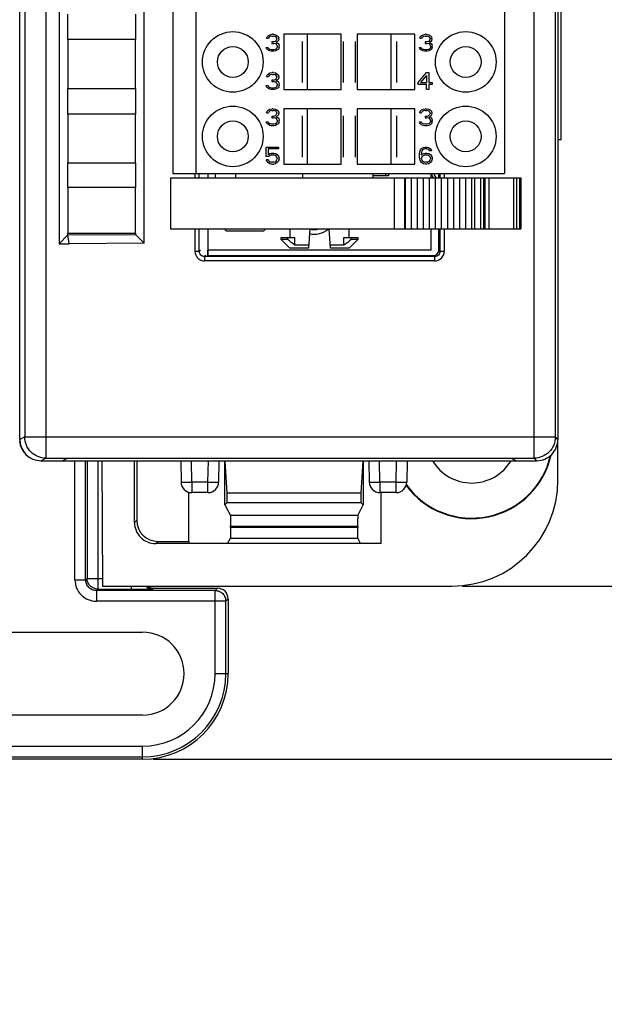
# Model space of a CAD drawing. Header units: millimetres. Extents: x 0 to 420, y 0 to 297.
# Tile 63 of 76: x 311 to 339, y 119 to 165. Entities that reach past the tile are written whole.
import ezdxf

# ---------------------------------------------------------------- set-up
doc = ezdxf.new("R2010")
doc.units = ezdxf.units.MM
doc.header["$LTSCALE"] = 23.1
doc.layers.get('0').update_dxf_attribs({"linetype": 'CONTINUOUS'})
for name, color, linetype in [('02___PRT_ALL_AXES', 7, 'CONTINUOUS'), ('1', 7, 'CONTINUOUS'), ('INTFCLR_139', 7, 'CONTINUOUS')]:
    doc.layers.add(name, color=color, linetype=linetype)
doc.styles.get("Standard").update_dxf_attribs({"font": 'txt', "width": 0.85})
doc.dimstyles.new('DIMSTYLE_1', dxfattribs={"dimtxt": 3.5, "dimasz": 3.5, "dimexe": 1, "dimexo": 0.5, "dimgap": 0.875, "dimtad": 1, "dimdec": 4, "dimdsep": 46, "dimtxsty": 'STANDARD', "dimblk": '_FILLED', "dimblk1": '_FILLED', "dimblk2": '_FILLED', "dimcen": 0.09, "dimadec": 4, "dimazin": 2, "dimtp": 0.15, "dimtm": 0.15, "dimtfac": 1, "dimtdec": 4, "dimtofl": 0, "dimtmove": 0, "dimatfit": 3, "dimldrblk": '_FILLED', "dimfxl": 1, "dimtolj": 1, "dimarcsym": 0})
doc.dimstyles.new('DIMSTYLE_3', dxfattribs={"dimtxt": 3.5, "dimasz": 3.5, "dimexe": 1, "dimexo": 0.5, "dimgap": 0.875, "dimtad": 1, "dimdec": 0, "dimdsep": 46, "dimtxsty": 'STANDARD', "dimblk": '_FILLED', "dimblk1": '_FILLED', "dimblk2": '_FILLED', "dimcen": 0.09, "dimadec": 4, "dimazin": 2, "dimtp": 0.1, "dimtm": 0.1, "dimtfac": 1, "dimtdec": 0, "dimtofl": 0, "dimtmove": 0, "dimatfit": 3, "dimldrblk": '_FILLED', "dimfxl": 1, "dimtolj": 1, "dimarcsym": 0})

# ---------------------------------------------------------------- blocks, each defined once
blk = doc.blocks.new('_FILLED')
at = {"color": 0, "linetype": 'BYBLOCK'}
blk.add_solid([(0, 0), (-1, 0.143), (-1, -0.143)], dxfattribs=at)
blk = doc.blocks.new('*D2')
at = {"color": 2, "linetype": 'CONTINUOUS'}
for p, q in [((334.411, 238.115), (365.729, 238.115)), ((364.729, 238.115), (364.729, 188.365)), ((364.729, 138.615), (364.729, 188.365)), ((332.222, 138.615), (365.729, 138.615))]:
    blk.add_line(p, q, dxfattribs=at)
at = {"color": 2, "linetype": 'CONTINUOUS', "xscale": 3.5, "yscale": 3.5, "zscale": 3.5}
for p, rotation in [((364.729, 238.115), 90), ((364.729, 138.615), 270)]:
    blk.add_blockref('_FILLED', p, dxfattribs=dict(at, rotation=rotation))
at = {"color": 2, "linetype": 'CONTINUOUS', "insert": (360.354, 188.365), "char_height": 3.5, "width": 15, "attachment_point": 2, "rotation": 90, "line_spacing_factor": 0.9}
blk.add_mtext('99.5', dxfattribs=at)
blk = doc.blocks.new('*D3')
at = {"color": 2, "linetype": 'CONTINUOUS'}
for p, q in [((332.222, 138.615), (365.729, 138.615)), ((364.729, 138.615), (364.729, 134.548)), ((364.729, 130.48), (364.729, 134.548)), ((364.729, 134.548), (364.729, 120.326)), ((317.691, 130.48), (365.729, 130.48))]:
    blk.add_line(p, q, dxfattribs=at)
at = {"color": 2, "linetype": 'CONTINUOUS', "xscale": 3.5, "yscale": 3.5, "zscale": 3.5}
for p, rotation in [((364.729, 138.615), 90), ((364.729, 130.48), 270)]:
    blk.add_blockref('_FILLED', p, dxfattribs=dict(at, rotation=rotation))
at = {"color": 2, "linetype": 'CONTINUOUS', "insert": (360.354, 123.076), "char_height": 3.5, "width": 4.125, "attachment_point": 3, "rotation": 90, "line_spacing_factor": 0.9}
blk.add_mtext('8', dxfattribs=at)

msp = doc.modelspace()

# ---------------------------------------------------------------- linework, layer by layer
at = {"color": 9, "linetype": 'CONTINUOUS'}
for p, q in [((312.64738, 234.39753), (312.64738, 144.63331)), ((335.59374, 144.63331), (335.59374, 234.39753)), ((311.64754, 233.39757), (311.64754, 145.63327)), ((319.65514, 157.81542), (319.65514, 158.01542)), ((319.85502, 157.81542), (319.85502, 158.01542)), ((321.56394, 157.81542), (321.56394, 158.01542)), ((324.71822, 157.81542), (324.71822, 158.01542)), ((331.16725, 158.01542), (331.16725, 157.81542)), ((331.36713, 158.01542), (331.36713, 157.81542)), ((329.01687, 157.81542), (329.01687, 155.41542)), ((329.50045, 157.81542), (329.50045, 155.41542)), ((332.78714, 157.81542), (332.78714, 155.41542)), ((333.06998, 157.81542), (333.06998, 155.41542)), ((333.21136, 157.81542), (333.21136, 155.41542)), ((333.46994, 157.81542), (333.46994, 155.41542)), ((334.62566, 157.81542), (334.62566, 155.41542)), ((334.76708, 157.81542), (334.76708, 155.41542)), ((334.90846, 157.81542), (334.90846, 155.41542)), ((319.65514, 154.35915), (319.65514, 155.41542)), ((319.85502, 154.35915), (319.85502, 155.41542)), ((331.16725, 155.41542), (331.16725, 154.35915)), ((331.36713, 155.41542), (331.36713, 154.35915)), ((319.85502, 154.35915), (319.65514, 154.35915)), ((319.85502, 154.35915), (319.91114, 154.41527)), ((331.16725, 154.35915), (331.11114, 154.41527)), ((331.36713, 154.35915), (331.16725, 154.35915)), ((320.16098, 154.16542), (320.10487, 154.10931)), ((330.91741, 154.10931), (320.10487, 154.10931)), ((320.10487, 154.10931), (320.10487, 153.90943)), ((330.91741, 153.90943), (320.10487, 153.90943)), ((330.86129, 154.16542), (330.91741, 154.10931)), ((330.91741, 154.10931), (330.91741, 153.90943)), ((311.64754, 145.63327), (311.41159, 145.51531)), ((311.64754, 145.63327), (336.5937, 145.63327)), ((336.71159, 145.51538), (336.5937, 145.63333)), ((312.41159, 144.51542), (312.64738, 144.63331)), ((314.00941, 138.91218), (314.00941, 144.51542)), ((314.51183, 138.91218), (314.51183, 144.51542)), ((314.5788, 144.51542), (314.5788, 138.97914)), ((315.08122, 144.51542), (315.08122, 138.47672)), ((319.4976, 143.50707), (319.47994, 144.51542)), ((320.26238, 143.50707), (320.27998, 144.51542)), ((328.34553, 143.50707), (328.32786, 144.51542)), ((329.1103, 143.50707), (329.1279, 144.51542)), ((335.59374, 144.63331), (335.71163, 144.51542)), ((319.49754, 143.50707), (319.49754, 143.01542)), ((320.26238, 143.50707), (319.4976, 143.50707)), ((320.2624, 143.01542), (320.2624, 143.50707)), ((328.34547, 143.50707), (328.34547, 143.01542)), ((329.1103, 143.50707), (328.34553, 143.50707)), ((329.11033, 143.01542), (329.11033, 143.50707)), ((316.91114, 141.71958), (316.80637, 141.61481)), ((327.30773, 141.93227), (321.31454, 141.93227)), ((321.32296, 141.43149), (327.29931, 141.43401)), ((327.29931, 141.37838), (321.32296, 141.37673)), ((321.31454, 140.87794), (327.30773, 140.87794)), ((317.80576, 140.61542), (317.91053, 140.72018)), ((314.00941, 138.91218), (314.51183, 138.91218)), ((314.51183, 138.91218), (314.5788, 138.97914)), ((314.5788, 138.97914), (315.29935, 138.97914)), ((315.08122, 138.47672), (315.01425, 138.40975)), ((315.08122, 138.47672), (316.66225, 138.47672)), ((316.66225, 138.47672), (316.66225, 138.61542)), ((317.69356, 138.52042), (317.66709, 138.49396)), ((320.59804, 138.40975), (320.70871, 138.52042)), ((320.59804, 138.40975), (315.01425, 138.40975)), ((315.01425, 138.40975), (315.01425, 137.90733)), ((320.59804, 134.50042), (320.59804, 138.40975)), ((321.21114, 138.018), (321.10047, 137.90733)), ((321.10047, 137.90733), (315.01425, 137.90733)), ((321.10047, 134.50042), (321.10047, 137.90733)), ((320.59804, 134.50042), (321.21114, 134.50042)), ((305.13114, 131.09352), (317.19114, 131.09352)), ((317.19114, 130.48042), (317.19114, 131.09352)), ((305.13114, 130.59109), (317.19114, 130.59109))]:
    msp.add_line(p, q, dxfattribs=at)
at = {"color": 7, "linetype": 'CONTINUOUS'}
for p, q in [((311.41159, 145.51531), (311.41159, 233.51554)), ((336.5937, 145.63333), (336.5937, 233.39755)), ((336.71159, 233.51543), (336.71159, 145.51538)), ((313.26114, 224.113), (313.26114, 154.72027)), ((317.26114, 154.74905), (317.26114, 224.08006)), ((318.60394, 221.01542), (318.60394, 158.01542)), ((319.70394, 158.01542), (319.70394, 221.01542)), ((334.20394, 221.01542), (334.20394, 158.01542)), ((336.86033, 159.61551), (336.86033, 209.61541)), ((313.68126, 164.31542), (313.68126, 165.51542)), ((316.85701, 165.51542), (316.85701, 164.31542)), ((323.0206, 164.37819), (323.03727, 164.44627)), ((323.0206, 164.37819), (323.10394, 164.37819)), ((323.03727, 164.44627), (323.10394, 164.51436)), ((323.10394, 164.51436), (323.1706, 164.5484)), ((323.13727, 164.42925), (323.10394, 164.37819)), ((323.18727, 164.46329), (323.13727, 164.42925)), ((323.1706, 164.5484), (323.28727, 164.56542)), ((323.2706, 164.48032), (323.18727, 164.46329)), ((323.2706, 164.48032), (323.33727, 164.48032)), ((323.3206, 164.56542), (323.28727, 164.56542)), ((323.3206, 164.56542), (323.43727, 164.5484)), ((323.4206, 164.46329), (323.33727, 164.48032)), ((323.4706, 164.42925), (323.4206, 164.46329)), ((323.43727, 164.5484), (323.50394, 164.51436)), ((323.50394, 164.37819), (323.4706, 164.42925)), ((323.50394, 164.51436), (323.5706, 164.44627)), ((323.50394, 164.37819), (323.50394, 164.34415)), ((323.5706, 164.44627), (323.58727, 164.37819)), ((323.58727, 164.34415), (323.58727, 164.37819)), ((326.52894, 164.56542), (323.82895, 164.56542)), ((323.82895, 164.56542), (323.82895, 161.96542)), ((324.92894, 164.56542), (324.92894, 161.96542)), ((326.52894, 161.96542), (326.52894, 164.56542)), ((329.97892, 164.56542), (327.27894, 164.56542)), ((327.27894, 164.56542), (327.27894, 161.96542)), ((328.87894, 161.96542), (328.87894, 164.56542)), ((329.97892, 161.96542), (329.97892, 164.56542)), ((330.2206, 164.37819), (330.23727, 164.44627)), ((330.2206, 164.37819), (330.30394, 164.37819)), ((330.23727, 164.44627), (330.30394, 164.51436)), ((330.30394, 164.51436), (330.3706, 164.5484)), ((330.33727, 164.42925), (330.30394, 164.37819)), ((330.38727, 164.46329), (330.33727, 164.42925)), ((330.3706, 164.5484), (330.48727, 164.56542)), ((330.4706, 164.48032), (330.38727, 164.46329)), ((330.4706, 164.48032), (330.53727, 164.48032)), ((330.5206, 164.56542), (330.48727, 164.56542)), ((330.5206, 164.56542), (330.63727, 164.5484)), ((330.6206, 164.46329), (330.53727, 164.48032)), ((330.6706, 164.42925), (330.6206, 164.46329)), ((330.63727, 164.5484), (330.70394, 164.51436)), ((330.70394, 164.37819), (330.6706, 164.42925)), ((330.70394, 164.51436), (330.7706, 164.44627)), ((330.70394, 164.37819), (330.70394, 164.34415)), ((330.7706, 164.44627), (330.78727, 164.37819)), ((330.78727, 164.34415), (330.78727, 164.37819)), ((316.85714, 164.31542), (313.68114, 164.31542)), ((313.68114, 164.31542), (313.68114, 162.01542)), ((316.85714, 162.01542), (316.85714, 164.31542)), ((323.00394, 163.95266), (323.08727, 163.95266)), ((323.0206, 163.90159), (323.00394, 163.95266)), ((323.08727, 163.95266), (323.10394, 163.91861)), ((323.10394, 163.91861), (323.13727, 163.88457)), ((323.33727, 164.20798), (323.2706, 164.20798)), ((323.2706, 164.20798), (323.2706, 164.13989)), ((323.2706, 164.13989), (323.33727, 164.13989)), ((323.33727, 164.20798), (323.43727, 164.24202)), ((323.43727, 164.12287), (323.33727, 164.13989)), ((323.43727, 164.24202), (323.4706, 164.27606)), ((323.48727, 164.08883), (323.43727, 164.12287)), ((323.4706, 164.27606), (323.50394, 164.34415)), ((323.53727, 164.225), (323.4706, 164.17393)), ((323.4706, 164.17393), (323.55394, 164.13989)), ((323.4706, 163.88457), (323.50394, 163.91861)), ((323.5206, 164.02074), (323.48727, 164.08883)), ((323.50394, 163.91861), (323.5206, 163.95266)), ((323.5206, 164.02074), (323.5206, 163.95266)), ((323.5706, 164.27606), (323.53727, 164.225)), ((323.55394, 164.13989), (323.58727, 164.08883)), ((323.58727, 164.34415), (323.5706, 164.27606)), ((323.58727, 164.08883), (323.60394, 164.02074)), ((323.60394, 163.95266), (323.58727, 163.90159)), ((323.60394, 163.95266), (323.60394, 164.02074)), ((330.20394, 163.95266), (330.28727, 163.95266)), ((330.2206, 163.90159), (330.20394, 163.95266)), ((330.28727, 163.95266), (330.30394, 163.91861)), ((330.30394, 163.91861), (330.33727, 163.88457)), ((330.53727, 164.20798), (330.4706, 164.20798)), ((330.4706, 164.20798), (330.4706, 164.13989)), ((330.4706, 164.13989), (330.53727, 164.13989)), ((330.53727, 164.20798), (330.63727, 164.24202)), ((330.63727, 164.12287), (330.53727, 164.13989)), ((330.63727, 164.24202), (330.6706, 164.27606)), ((330.68727, 164.08883), (330.63727, 164.12287)), ((330.6706, 164.27606), (330.70394, 164.34415)), ((330.73727, 164.225), (330.6706, 164.17393)), ((330.6706, 164.17393), (330.75394, 164.13989)), ((330.6706, 163.88457), (330.70394, 163.91861)), ((330.7206, 164.02074), (330.68727, 164.08883)), ((330.70394, 163.91861), (330.7206, 163.95266)), ((330.7206, 164.02074), (330.7206, 163.95266)), ((330.7706, 164.27606), (330.73727, 164.225)), ((330.75394, 164.13989), (330.78727, 164.08883)), ((330.78727, 164.34415), (330.7706, 164.27606)), ((330.78727, 164.08883), (330.80394, 164.02074)), ((330.80394, 163.95266), (330.78727, 163.90159)), ((330.80394, 163.95266), (330.80394, 164.02074)), ((323.05394, 163.85053), (323.0206, 163.90159)), ((323.10394, 163.81649), (323.05394, 163.85053)), ((323.1706, 163.78244), (323.10394, 163.81649)), ((323.13727, 163.88457), (323.1706, 163.86755)), ((323.1706, 163.86755), (323.25394, 163.85053)), ((323.23727, 163.76542), (323.1706, 163.78244)), ((323.3706, 163.76542), (323.23727, 163.76542)), ((323.25394, 163.85053), (323.35394, 163.85053)), ((323.35394, 163.85053), (323.43727, 163.86755)), ((323.43727, 163.78244), (323.3706, 163.76542)), ((323.43727, 163.86755), (323.4706, 163.88457)), ((323.50394, 163.81649), (323.43727, 163.78244)), ((323.55394, 163.85053), (323.50394, 163.81649)), ((323.58727, 163.90159), (323.55394, 163.85053)), ((330.25394, 163.85053), (330.2206, 163.90159)), ((330.30394, 163.81649), (330.25394, 163.85053)), ((330.3706, 163.78244), (330.30394, 163.81649)), ((330.33727, 163.88457), (330.3706, 163.86755)), ((330.3706, 163.86755), (330.45394, 163.85053)), ((330.43727, 163.76542), (330.3706, 163.78244)), ((330.5706, 163.76542), (330.43727, 163.76542)), ((330.45394, 163.85053), (330.55394, 163.85053)), ((330.55394, 163.85053), (330.63727, 163.86755)), ((330.63727, 163.78244), (330.5706, 163.76542)), ((330.63727, 163.86755), (330.6706, 163.88457)), ((330.70394, 163.81649), (330.63727, 163.78244)), ((330.75394, 163.85053), (330.70394, 163.81649)), ((330.78727, 163.90159), (330.75394, 163.85053)), ((323.0206, 162.57819), (323.03727, 162.64627)), ((323.0206, 162.57819), (323.10394, 162.57819)), ((323.03727, 162.64627), (323.10394, 162.71436)), ((323.10394, 162.71436), (323.1706, 162.7484)), ((323.13727, 162.62925), (323.10394, 162.57819)), ((323.18727, 162.66329), (323.13727, 162.62925)), ((323.1706, 162.7484), (323.28727, 162.76542)), ((323.2706, 162.68032), (323.18727, 162.66329)), ((323.2706, 162.68032), (323.33727, 162.68032)), ((323.3206, 162.76542), (323.28727, 162.76542)), ((323.3206, 162.76542), (323.43727, 162.7484)), ((323.4206, 162.66329), (323.33727, 162.68032)), ((323.4706, 162.62925), (323.4206, 162.66329)), ((323.43727, 162.7484), (323.50394, 162.71436)), ((323.50394, 162.57819), (323.4706, 162.62925)), ((323.4706, 162.47606), (323.50394, 162.54415)), ((323.50394, 162.71436), (323.5706, 162.64627)), ((323.50394, 162.57819), (323.50394, 162.54415)), ((323.5706, 162.64627), (323.58727, 162.57819)), ((323.58727, 162.54415), (323.5706, 162.47606)), ((323.58727, 162.54415), (323.58727, 162.57819)), ((330.13727, 162.30585), (330.53727, 162.76542)), ((330.53727, 162.62925), (330.25394, 162.30585)), ((330.53727, 162.76542), (330.63727, 162.76542)), ((330.53727, 162.62925), (330.53727, 162.30585)), ((330.63727, 162.76542), (330.63727, 162.30585)), ((323.00394, 162.15266), (323.08727, 162.15266)), ((323.0206, 162.10159), (323.00394, 162.15266)), ((323.05394, 162.05053), (323.0206, 162.10159)), ((323.08727, 162.15266), (323.10394, 162.11861)), ((323.10394, 162.11861), (323.13727, 162.08457)), ((323.13727, 162.08457), (323.1706, 162.06755)), ((323.1706, 162.06755), (323.25394, 162.05053)), ((323.33727, 162.40798), (323.2706, 162.40798)), ((323.2706, 162.40798), (323.2706, 162.33989)), ((323.2706, 162.33989), (323.33727, 162.33989)), ((323.33727, 162.40798), (323.43727, 162.44202)), ((323.43727, 162.32287), (323.33727, 162.33989)), ((323.35394, 162.05053), (323.43727, 162.06755)), ((323.43727, 162.44202), (323.4706, 162.47606)), ((323.48727, 162.28883), (323.43727, 162.32287)), ((323.43727, 162.06755), (323.4706, 162.08457)), ((323.53727, 162.425), (323.4706, 162.37393)), ((323.4706, 162.37393), (323.55394, 162.33989)), ((323.4706, 162.08457), (323.50394, 162.11861)), ((323.5206, 162.22074), (323.48727, 162.28883)), ((323.50394, 162.11861), (323.5206, 162.15266)), ((323.5206, 162.22074), (323.5206, 162.15266)), ((323.5706, 162.47606), (323.53727, 162.425)), ((323.55394, 162.33989), (323.58727, 162.28883)), ((323.58727, 162.10159), (323.55394, 162.05053)), ((323.58727, 162.28883), (323.60394, 162.22074)), ((323.60394, 162.15266), (323.58727, 162.10159)), ((323.60394, 162.15266), (323.60394, 162.22074)), ((330.13727, 162.20372), (330.13727, 162.30585)), ((330.53727, 162.20372), (330.13727, 162.20372)), ((330.25394, 162.30585), (330.53727, 162.30585)), ((330.53727, 161.96542), (330.53727, 162.20372)), ((330.63727, 162.30585), (330.80394, 162.30585)), ((330.80394, 162.20372), (330.63727, 162.20372)), ((330.63727, 162.20372), (330.63727, 161.96542)), ((330.80394, 162.30585), (330.80394, 162.20372)), ((313.68114, 162.01542), (316.85714, 162.01542)), ((313.68126, 160.81542), (313.68126, 162.01542)), ((316.85701, 162.01542), (316.85701, 160.81542)), ((323.10394, 162.01649), (323.05394, 162.05053)), ((323.1706, 161.98244), (323.10394, 162.01649)), ((323.23727, 161.96542), (323.1706, 161.98244)), ((323.3706, 161.96542), (323.23727, 161.96542)), ((323.25394, 162.05053), (323.35394, 162.05053)), ((323.43727, 161.98244), (323.3706, 161.96542)), ((323.50394, 162.01649), (323.43727, 161.98244)), ((323.55394, 162.05053), (323.50394, 162.01649)), ((323.82895, 161.96542), (326.52894, 161.96542)), ((327.27894, 161.96542), (329.97892, 161.96542)), ((330.63727, 161.96542), (330.53727, 161.96542)), ((316.85714, 160.81542), (313.68114, 160.81542)), ((313.68114, 160.81542), (313.68114, 158.51542)), ((316.85714, 158.51542), (316.85714, 160.81542)), ((323.0206, 160.87819), (323.03727, 160.94627)), ((323.0206, 160.87819), (323.10394, 160.87819)), ((323.03727, 160.94627), (323.10394, 161.01436)), ((323.10394, 161.01436), (323.1706, 161.0484)), ((323.13727, 160.92925), (323.10394, 160.87819)), ((323.18727, 160.96329), (323.13727, 160.92925)), ((323.1706, 161.0484), (323.28727, 161.06542)), ((323.2706, 160.98032), (323.18727, 160.96329)), ((323.2706, 160.98032), (323.33727, 160.98032)), ((323.33727, 160.70798), (323.2706, 160.70798)), ((323.2706, 160.70798), (323.2706, 160.63989)), ((323.3206, 161.06542), (323.28727, 161.06542)), ((323.3206, 161.06542), (323.43727, 161.0484)), ((323.4206, 160.96329), (323.33727, 160.98032)), ((323.33727, 160.70798), (323.43727, 160.74202)), ((323.4706, 160.92925), (323.4206, 160.96329)), ((323.43727, 161.0484), (323.50394, 161.01436)), ((323.43727, 160.74202), (323.4706, 160.77606)), ((323.50394, 160.87819), (323.4706, 160.92925)), ((323.4706, 160.77606), (323.50394, 160.84415)), ((323.53727, 160.725), (323.4706, 160.67393)), ((323.4706, 160.67393), (323.55394, 160.63989)), ((323.50394, 161.01436), (323.5706, 160.94627)), ((323.50394, 160.87819), (323.50394, 160.84415)), ((323.5706, 160.77606), (323.53727, 160.725)), ((323.5706, 160.94627), (323.58727, 160.87819)), ((323.58727, 160.84415), (323.5706, 160.77606)), ((323.58727, 160.84415), (323.58727, 160.87819)), ((326.52894, 161.06542), (323.82895, 161.06542)), ((323.82895, 161.06542), (323.82895, 158.46542)), ((324.92894, 161.06542), (324.92894, 158.46542)), ((326.52894, 158.46542), (326.52894, 161.06542)), ((329.97892, 161.06542), (327.27894, 161.06542)), ((327.27894, 161.06542), (327.27894, 158.46542)), ((328.87894, 158.46542), (328.87894, 161.06542)), ((329.97892, 158.46542), (329.97892, 161.06542)), ((330.2206, 160.8771), (330.23727, 160.94518)), ((330.2206, 160.8771), (330.30394, 160.8771)), ((330.23727, 160.94518), (330.30394, 161.01327)), ((330.30394, 161.01327), (330.3706, 161.04731)), ((330.33727, 160.92816), (330.30394, 160.8771)), ((330.38727, 160.9622), (330.33727, 160.92816)), ((330.3706, 161.04731), (330.48727, 161.06433)), ((330.4706, 160.97922), (330.38727, 160.9622)), ((330.4706, 160.97922), (330.53727, 160.97922)), ((330.53727, 160.70688), (330.4706, 160.70688)), ((330.4706, 160.70688), (330.4706, 160.6388)), ((330.5206, 161.06433), (330.48727, 161.06433)), ((330.5206, 161.06433), (330.63727, 161.04731)), ((330.6206, 160.9622), (330.53727, 160.97922)), ((330.53727, 160.70688), (330.63727, 160.74092)), ((330.6706, 160.92816), (330.6206, 160.9622)), ((330.63727, 161.04731), (330.70394, 161.01327)), ((330.63727, 160.74092), (330.6706, 160.77497)), ((330.70394, 160.8771), (330.6706, 160.92816)), ((330.6706, 160.77497), (330.70394, 160.84305)), ((330.73727, 160.7239), (330.6706, 160.67284)), ((330.6706, 160.67284), (330.75394, 160.6388)), ((330.70394, 161.01327), (330.7706, 160.94518)), ((330.70394, 160.8771), (330.70394, 160.84305)), ((330.7706, 160.77497), (330.73727, 160.7239)), ((330.7706, 160.94518), (330.78727, 160.8771)), ((330.78727, 160.84305), (330.7706, 160.77497)), ((330.78727, 160.84305), (330.78727, 160.8771)), ((323.00394, 160.45266), (323.08727, 160.45266)), ((323.0206, 160.40159), (323.00394, 160.45266)), ((323.05394, 160.35053), (323.0206, 160.40159)), ((323.10394, 160.31649), (323.05394, 160.35053)), ((323.08727, 160.45266), (323.10394, 160.41861)), ((323.10394, 160.41861), (323.13727, 160.38457)), ((323.1706, 160.28244), (323.10394, 160.31649)), ((323.13727, 160.38457), (323.1706, 160.36755)), ((323.1706, 160.36755), (323.25394, 160.35053)), ((323.23727, 160.26542), (323.1706, 160.28244)), ((323.3706, 160.26542), (323.23727, 160.26542)), ((323.25394, 160.35053), (323.35394, 160.35053)), ((323.2706, 160.63989), (323.33727, 160.63989)), ((323.43727, 160.62287), (323.33727, 160.63989)), ((323.35394, 160.35053), (323.43727, 160.36755)), ((323.43727, 160.28244), (323.3706, 160.26542)), ((323.48727, 160.58883), (323.43727, 160.62287)), ((323.43727, 160.36755), (323.4706, 160.38457)), ((323.50394, 160.31649), (323.43727, 160.28244)), ((323.4706, 160.38457), (323.50394, 160.41861)), ((323.5206, 160.52074), (323.48727, 160.58883)), ((323.50394, 160.41861), (323.5206, 160.45266)), ((323.55394, 160.35053), (323.50394, 160.31649)), ((323.5206, 160.52074), (323.5206, 160.45266)), ((323.55394, 160.63989), (323.58727, 160.58883)), ((323.58727, 160.40159), (323.55394, 160.35053)), ((323.58727, 160.58883), (323.60394, 160.52074)), ((323.60394, 160.45266), (323.58727, 160.40159)), ((323.60394, 160.45266), (323.60394, 160.52074)), ((330.20394, 160.45156), (330.28727, 160.45156)), ((330.2206, 160.4005), (330.20394, 160.45156)), ((330.25394, 160.34944), (330.2206, 160.4005)), ((330.30394, 160.31539), (330.25394, 160.34944)), ((330.28727, 160.45156), (330.30394, 160.41752)), ((330.30394, 160.41752), (330.33727, 160.38348)), ((330.3706, 160.28135), (330.30394, 160.31539)), ((330.33727, 160.38348), (330.3706, 160.36646)), ((330.3706, 160.36646), (330.45394, 160.34944)), ((330.43727, 160.26433), (330.3706, 160.28135)), ((330.5706, 160.26433), (330.43727, 160.26433)), ((330.45394, 160.34944), (330.55394, 160.34944)), ((330.4706, 160.6388), (330.53727, 160.6388)), ((330.63727, 160.62178), (330.53727, 160.6388)), ((330.55394, 160.34944), (330.63727, 160.36646)), ((330.63727, 160.28135), (330.5706, 160.26433)), ((330.68727, 160.58773), (330.63727, 160.62178)), ((330.63727, 160.36646), (330.6706, 160.38348)), ((330.70394, 160.31539), (330.63727, 160.28135)), ((330.6706, 160.38348), (330.70394, 160.41752)), ((330.7206, 160.51965), (330.68727, 160.58773)), ((330.70394, 160.41752), (330.7206, 160.45156)), ((330.75394, 160.34944), (330.70394, 160.31539)), ((330.7206, 160.51965), (330.7206, 160.45156)), ((330.75394, 160.6388), (330.78727, 160.58773)), ((330.78727, 160.4005), (330.75394, 160.34944)), ((330.78727, 160.58773), (330.80394, 160.51965)), ((330.80394, 160.45156), (330.78727, 160.4005)), ((330.80394, 160.45156), (330.80394, 160.51965)), ((336.71159, 159.61551), (336.86033, 159.61551)), ((323.00394, 159.26542), (323.5706, 159.26542)), ((323.00394, 158.82287), (323.00394, 159.26542)), ((323.1206, 158.82287), (323.00394, 158.82287)), ((323.5706, 159.18032), (323.08727, 159.18032)), ((323.08727, 159.18032), (323.08727, 158.90798)), ((323.08727, 158.90798), (323.1706, 158.95904)), ((323.18727, 158.87393), (323.1206, 158.82287)), ((323.1706, 158.95904), (323.25394, 158.97606)), ((323.25394, 158.89095), (323.18727, 158.87393)), ((323.25394, 158.97606), (323.35394, 158.97606)), ((323.25394, 158.89095), (323.35394, 158.89095)), ((323.35394, 158.97606), (323.43727, 158.95904)), ((323.4206, 158.87393), (323.35394, 158.89095)), ((323.4706, 158.83989), (323.4206, 158.87393)), ((323.43727, 158.95904), (323.5206, 158.90798)), ((323.50394, 158.78883), (323.4706, 158.83989)), ((323.5206, 158.90798), (323.5706, 158.83989)), ((323.5706, 159.26542), (323.5706, 159.18032)), ((323.5706, 158.83989), (323.60394, 158.75478)), ((330.20394, 158.925), (330.2206, 159.04415)), ((330.20394, 158.80585), (330.20394, 158.925)), ((330.2206, 159.04415), (330.25394, 159.12925)), ((330.25394, 159.12925), (330.30394, 159.19734)), ((330.30394, 159.02712), (330.28727, 158.925)), ((330.28727, 158.89095), (330.38727, 158.95904)), ((330.28727, 158.925), (330.28727, 158.89095)), ((330.30394, 159.19734), (330.38727, 159.2484)), ((330.3206, 159.07819), (330.30394, 159.02712)), ((330.35394, 159.12925), (330.3206, 159.07819)), ((330.35394, 158.83989), (330.3206, 158.80585)), ((330.40394, 159.16329), (330.35394, 159.12925)), ((330.40394, 158.87393), (330.35394, 158.83989)), ((330.38727, 159.2484), (330.4706, 159.26542)), ((330.38727, 158.95904), (330.4706, 158.97606)), ((330.45394, 159.18032), (330.40394, 159.16329)), ((330.45394, 158.89095), (330.40394, 158.87393)), ((330.55394, 159.18032), (330.45394, 159.18032)), ((330.45394, 158.89095), (330.5706, 158.89095)), ((330.4706, 159.26542), (330.53727, 159.26542)), ((330.4706, 158.97606), (330.55394, 158.97606)), ((330.53727, 159.26542), (330.6206, 159.2484)), ((330.60394, 159.16329), (330.55394, 159.18032)), ((330.55394, 158.97606), (330.63727, 158.95904)), ((330.6206, 158.87393), (330.5706, 158.89095)), ((330.65394, 159.12925), (330.60394, 159.16329)), ((330.6206, 159.2484), (330.70394, 159.19734)), ((330.6706, 158.83989), (330.6206, 158.87393)), ((330.63727, 158.95904), (330.7206, 158.90798)), ((330.68727, 159.07819), (330.65394, 159.12925)), ((330.70394, 158.80585), (330.6706, 158.83989)), ((330.7706, 159.07819), (330.68727, 159.07819)), ((330.70394, 159.19734), (330.75394, 159.12925)), ((330.7206, 158.90798), (330.7706, 158.85691)), ((330.75394, 159.12925), (330.7706, 159.07819)), ((330.7706, 158.85691), (330.80394, 158.77181)), ((313.68114, 158.51542), (316.85714, 158.51542)), ((313.68126, 157.36542), (313.68126, 158.51542)), ((316.85701, 158.51542), (316.85701, 157.36542)), ((323.10394, 158.66968), (323.00394, 158.66968)), ((323.03727, 158.60159), (323.00394, 158.66968)), ((323.08727, 158.53351), (323.03727, 158.60159)), ((323.1706, 158.48244), (323.08727, 158.53351)), ((323.10394, 158.66968), (323.13727, 158.60159)), ((323.13727, 158.60159), (323.18727, 158.56755)), ((323.25394, 158.46542), (323.1706, 158.48244)), ((323.18727, 158.56755), (323.25394, 158.55053)), ((323.35394, 158.55053), (323.25394, 158.55053)), ((323.25394, 158.46542), (323.35394, 158.46542)), ((323.35394, 158.55053), (323.4206, 158.56755)), ((323.43727, 158.48244), (323.35394, 158.46542)), ((323.4206, 158.56755), (323.4706, 158.60159)), ((323.5206, 158.53351), (323.43727, 158.48244)), ((323.4706, 158.60159), (323.50394, 158.65266)), ((323.5206, 158.73776), (323.50394, 158.78883)), ((323.50394, 158.65266), (323.5206, 158.70372)), ((323.5206, 158.73776), (323.5206, 158.70372)), ((323.5706, 158.60159), (323.5206, 158.53351)), ((323.60394, 158.6867), (323.5706, 158.60159)), ((323.60394, 158.6867), (323.60394, 158.75478)), ((323.82895, 158.46542), (326.52894, 158.46542)), ((327.27894, 158.46542), (329.97892, 158.46542)), ((330.2206, 158.6867), (330.20394, 158.80585)), ((330.25394, 158.60159), (330.2206, 158.6867)), ((330.30394, 158.53351), (330.25394, 158.60159)), ((330.3206, 158.80585), (330.30394, 158.75478)), ((330.30394, 158.70372), (330.30394, 158.75478)), ((330.30394, 158.70372), (330.3206, 158.65266)), ((330.38727, 158.48244), (330.30394, 158.53351)), ((330.3206, 158.65266), (330.35394, 158.60159)), ((330.35394, 158.60159), (330.40394, 158.56755)), ((330.4706, 158.46542), (330.38727, 158.48244)), ((330.40394, 158.56755), (330.45394, 158.55053)), ((330.5706, 158.55053), (330.45394, 158.55053)), ((330.55394, 158.46542), (330.4706, 158.46542)), ((330.63727, 158.48244), (330.55394, 158.46542)), ((330.5706, 158.55053), (330.6206, 158.56755)), ((330.6206, 158.56755), (330.6706, 158.60159)), ((330.7206, 158.53351), (330.63727, 158.48244)), ((330.6706, 158.60159), (330.70394, 158.65266)), ((330.7206, 158.75478), (330.70394, 158.80585)), ((330.70394, 158.65266), (330.7206, 158.70372)), ((330.7206, 158.75478), (330.7206, 158.70372)), ((330.7706, 158.60159), (330.7206, 158.53351)), ((330.80394, 158.6867), (330.7706, 158.60159)), ((330.80394, 158.77181), (330.80394, 158.6867)), ((318.60394, 158.01542), (334.20394, 158.01542)), ((320.26114, 158.01542), (320.26114, 157.81542)), ((320.60394, 158.01542), (320.60394, 157.81542)), ((328.00394, 158.01542), (328.00394, 157.81542)), ((328.7499, 157.91542), (328.00394, 157.91542)), ((328.61114, 158.01542), (328.61114, 157.91542)), ((328.7499, 158.01542), (328.7499, 157.91542)), ((330.76114, 157.81542), (330.76114, 158.01542)), ((331.11114, 157.81542), (331.11114, 158.01542)), ((318.50394, 157.81542), (334.96699, 157.81542)), ((318.50394, 157.81542), (318.50394, 155.41542)), ((329.53471, 157.81542), (329.53471, 155.41542)), ((329.81753, 157.81542), (329.81753, 155.41542)), ((330.10035, 157.81542), (330.10035, 155.41542)), ((330.38317, 157.81542), (330.38317, 155.41542)), ((330.66599, 157.81542), (330.66599, 155.41542)), ((330.94881, 157.81542), (330.94881, 155.41542)), ((331.23163, 157.81542), (331.23163, 155.41542)), ((331.51445, 157.81542), (331.51445, 155.41542)), ((331.79727, 157.81542), (331.79727, 155.41542)), ((332.0801, 157.81542), (332.0801, 155.41542)), ((332.36292, 157.81542), (332.36292, 155.41542)), ((332.64574, 157.81542), (332.64574, 155.41542)), ((333.26994, 157.81542), (333.26994, 155.41542)), ((334.96703, 157.81542), (334.96703, 155.41542)), ((316.85714, 157.36542), (313.68114, 157.36542)), ((313.68114, 157.36542), (313.68114, 155.21542)), ((316.85714, 155.21542), (316.85714, 157.36542)), ((313.26114, 154.72027), (313.68128, 155.13557)), ((313.68114, 155.21542), (316.85714, 155.21542)), ((313.68128, 155.13557), (313.68126, 155.21542)), ((313.68128, 155.13557), (316.85675, 155.15147)), ((313.74392, 154.71542), (313.68128, 155.13557)), ((316.85701, 155.21542), (316.85699, 155.1532)), ((316.85699, 155.1532), (317.26114, 154.74905)), ((318.50394, 155.41542), (334.96699, 155.41542)), ((320.26114, 155.41542), (320.26114, 154.16542)), ((321.12894, 155.31542), (321.02894, 155.41542)), ((322.87894, 155.31542), (321.12894, 155.31542)), ((322.97894, 155.41542), (322.87894, 155.31542)), ((324.10394, 155.41542), (324.10394, 155.01642)), ((325.04359, 155.41542), (324.98411, 154.51542)), ((326.02376, 154.51542), (325.96428, 155.41542)), ((326.90394, 155.01642), (326.90394, 155.41542)), ((330.76114, 154.41542), (330.76114, 155.41542)), ((331.11114, 154.41527), (331.11114, 155.41542)), ((313.26048, 154.71963), (313.74392, 154.71542)), ((317.26114, 154.746), (313.74392, 154.71542)), ((323.70394, 154.91742), (323.70394, 155.01642)), ((324.00727, 154.91742), (323.70394, 154.91742)), ((323.70394, 154.91742), (324.10594, 154.51542)), ((323.70405, 155.01642), (324.35258, 155.01642)), ((324.00727, 155.01642), (324.00727, 154.91742)), ((324.35258, 154.64242), (324.35258, 155.01642)), ((326.65529, 155.01642), (327.30382, 155.01642)), ((326.65529, 154.64242), (326.65529, 155.01642)), ((327.30394, 154.91742), (326.90194, 154.51542)), ((327.0006, 154.91742), (327.0006, 155.01642)), ((327.30394, 154.91742), (327.0006, 154.91742)), ((327.30394, 155.01642), (327.30394, 154.91742)), ((330.76114, 154.41542), (320.26114, 154.41542)), ((324.98411, 154.51542), (324.10609, 154.51542)), ((324.9925, 154.64242), (324.35258, 154.64242)), ((326.65529, 154.64242), (326.01537, 154.64242)), ((326.90178, 154.51542), (326.02376, 154.51542)), ((320.26114, 154.16542), (330.86129, 154.16542)), ((336.71114, 143.60466), (336.71114, 145.51538)), ((312.40394, 144.51542), (335.71163, 144.51542)), ((312.64738, 144.63331), (335.59374, 144.63331)), ((313.41159, 144.51542), (313.63367, 144.62447)), ((334.55796, 144.61542), (313.61524, 144.61542)), ((315.2752, 144.51542), (315.30094, 138.61542)), ((316.80637, 141.61481), (316.80637, 144.51542)), ((316.91114, 144.51542), (316.91114, 141.71958)), ((318.98001, 144.51542), (318.99762, 143.5067)), ((320.77994, 144.51542), (320.76233, 143.5067)), ((321.06114, 142.43923), (321.06114, 144.51542)), ((321.16939, 142.99166), (321.07723, 144.51542)), ((327.54505, 144.51542), (327.45288, 142.99166)), ((327.56114, 144.51542), (327.56114, 142.43923)), ((327.82794, 144.51542), (327.84554, 143.5067)), ((329.62786, 144.51542), (329.61025, 143.5067)), ((334.53952, 144.62448), (334.76159, 144.51542)), ((319.36114, 140.72018), (319.36114, 143.0347)), ((320.26182, 143.01542), (319.49754, 143.01542)), ((327.45288, 142.99166), (321.16939, 142.99166)), ((321.16939, 142.54749), (321.16939, 142.99166)), ((327.45288, 142.99166), (327.45288, 142.54749)), ((329.11033, 143.01542), (328.34605, 143.01542)), ((328.38659, 143.01542), (328.38659, 140.61542)), ((321.16939, 142.54749), (321.06114, 142.43923)), ((321.06114, 142.43923), (321.31454, 141.93227)), ((321.16939, 142.54749), (327.45288, 142.54749)), ((327.30773, 141.93227), (327.56114, 142.43923)), ((327.45288, 142.54749), (327.56114, 142.43923)), ((321.32296, 141.37673), (321.32296, 141.43149)), ((327.29931, 141.43401), (327.29931, 141.37838)), ((321.18332, 140.61542), (321.31454, 140.87794)), ((327.43895, 140.61542), (327.30773, 140.87794)), ((328.38659, 140.61542), (317.80576, 140.61542)), ((317.91053, 140.72018), (319.36114, 140.72018)), ((319.4135, 140.61542), (319.36114, 140.72018)), ((315.30094, 138.61542), (331.7219, 138.61542)), ((317.69356, 138.52042), (320.70871, 138.52042)), ((321.21114, 138.018), (321.21114, 134.50042)), ((305.13114, 136.45078), (317.19114, 136.45078)), ((317.19114, 132.55006), (305.13114, 132.55006)), ((317.19114, 130.48042), (305.13114, 130.48042))]:
    msp.add_line(p, q, dxfattribs=at)
for centre, radius in [((321.42894, 163.26542), 1.425), ((332.37894, 163.26542), 1.425), ((321.42894, 163.26542), 0.725), ((332.37894, 163.26542), 0.725), ((321.42894, 159.76542), 1.425), ((332.37894, 159.76542), 1.425), ((321.42894, 159.76542), 0.725), ((332.37894, 159.76542), 0.725)]:
    msp.add_circle(centre, radius, dxfattribs=at)
at = {"color": 9, "linetype": 'CONTINUOUS'}
for centre, radius, start, end in [((331.81315, 158.40692), 1.0187, 202.60205, 214.437386), ((331.79677, 158.39656), 0.99933, 214.478717, 215.560441), ((330.91747, 154.35909), 0.44966, 269.991562, 0.008438), ((312.64763, 145.63343), 1.0001, 180.008735, 181.008444), ((317.19114, 134.50042), 3.90933, 270, 360), ((317.19114, 134.50042), 3.40691, 270, 360)]:
    msp.add_arc(centre, radius, start, end, dxfattribs=at)
at = {"color": 2, "linetype": 'CONTINUOUS'}
msp.add_arc((325.26114, 156.16542), 1, 256.569647, 311.399011, dxfattribs=at)
at = {"color": 7, "linetype": 'CONTINUOUS'}
for centre, radius, start, end in [((312.40394, 145.51542), 1, 184.514208, 270), ((332.66114, 145.61542), 3.82444, 216.338002, 347.424276), ((332.66114, 145.61542), 3.8, 216.075179, 346.915026), ((332.66114, 145.61542), 2.15, 210.790192, 329.209808), ((319.49754, 143.51542), 0.5, 180.999998, 269.999923), ((320.2624, 143.51542), 0.5, 270.000086, 359.00004), ((328.34547, 143.51542), 0.5, 180.999962, 270.000005), ((329.11033, 143.51542), 0.5, 270, 359), ((317.19114, 134.50042), 1.95036, 270, 90), ((317.19114, 134.50042), 4.02, 270, 360)]:
    msp.add_arc(centre, radius, start, end, dxfattribs=at)
for centre, major_axis, ratio, start_param, end_param in [((331.71129, 158.31557), (0.70732, 0.70732), 0.99969546, -3.62210278, -3.40665158), ((330.86098, 154.41557), (0.17699, -0.17699), 0.99878277, -0.78478918, 0.78478918), ((312.41174, 145.51546), (0.89461, 0.44727), 0.99980964, 2.67805165, 4.24869568), ((331.72038, 143.60618), (-3.52954, 3.52954), 0.99969546, 2.35632324, 3.92686206), ((317.91175, 141.72079), (0.70797, 0.70797), 0.99878277, 2.35680348, 3.92638183), ((327.30804, 141.43258), (0, 0.5), 0.01745506, 0.03490658, 0.80285145), ((317.69371, 139.023), (0.35543, 0.35543), 0.99969546, -2.98102797, -2.35634678), ((320.70856, 138.01785), (0.35543, 0.35543), 0.99969546, -0.78524587, 0.78524587)]:
    msp.add_ellipse(centre, major_axis=major_axis, ratio=ratio, start_param=start_param, end_param=end_param, dxfattribs=at)
for points in [[(324.35258, 154.64242), (324.23515, 154.73108), (324.12041, 154.82335), (324.00727, 154.91742)], [(327.0006, 154.91742), (326.88746, 154.82335), (326.77273, 154.73108), (326.65529, 154.64242)]]:
    msp.add_open_spline(points, degree=3, dxfattribs=at)
at = {"color": 9, "linetype": 'CONTINUOUS'}
for points, knots in [([(319.65514, 154.35915), (319.65498, 154.30065), (319.67852, 154.18234), (319.77866, 154.03296), (319.92807, 153.93273), (320.04637, 153.90943), (320.10487, 153.90943)], [0, 0, 0, 0, 0.25002272, 0.5000135, 0.74999363, 1, 1, 1, 1]), ([(319.92809, 154.18238), (319.90517, 154.2054), (319.86815, 154.26105), (319.85494, 154.32665), (319.85506, 154.35915)], [0, 0, 0, 0, 0.49992298, 1, 1, 1, 1]), ([(331.16722, 154.35915), (331.16723, 154.32664), (331.15445, 154.26095), (331.11717, 154.20535), (331.0942, 154.18237)], [0, 0, 0, 0, 0.50018796, 1, 1, 1, 1]), ([(320.10487, 154.10931), (320.07235, 154.10927), (320.0067, 154.12219), (319.95102, 154.15935), (319.92809, 154.18238)], [0, 0, 0, 0, 0.50021863, 1, 1, 1, 1]), ([(331.0942, 154.18237), (331.07122, 154.15939), (331.01562, 154.12211), (330.94993, 154.10933), (330.91741, 154.10933)], [0, 0, 0, 0, 0.49981204, 1, 1, 1, 1]), ([(311.94044, 144.92625), (311.8505, 145.0162), (311.70389, 145.23276), (311.64993, 145.48866), (311.64769, 145.61582)], [0, 0, 0, 0, 0.50003242, 1, 1, 1, 1]), ([(336.5937, 145.6333), (336.59369, 145.50324), (336.54193, 145.24054), (336.39276, 145.01819), (336.30079, 144.92622)], [0, 0, 0, 0, 0.49999239, 1, 1, 1, 1]), ([(312.64738, 144.63331), (312.51735, 144.63333), (312.25469, 144.68512), (312.03239, 144.83429), (311.94044, 144.92625)], [0, 0, 0, 0, 0.49998098, 1, 1, 1, 1]), ([(336.30079, 144.92622), (336.20883, 144.83426), (335.98648, 144.68509), (335.72379, 144.63332), (335.59374, 144.63331)], [0, 0, 0, 0, 0.50000613, 1, 1, 1, 1]), ([(318.99762, 143.5067), (318.99764, 143.50584), (319.00257, 143.50602), (319.0082, 143.50474), (319.02099, 143.50456), (319.03708, 143.50391), (319.05816, 143.50358), (319.09422, 143.50315), (319.12338, 143.50308), (319.1441, 143.50308)], [0, 0, 0, 0, 0.01745489, 0.06685373, 0.14825212, 0.26101821, 0.40408794, 0.57628758, 1, 1, 1, 1]), ([(319.1441, 143.50308), (319.16934, 143.50308), (319.28718, 143.50352), (319.405, 143.50508), (319.49758, 143.5067)], [0, 0, 0, 0, 0.21425581, 1, 1, 1, 1]), ([(320.26237, 143.5067), (320.29488, 143.50613), (320.4127, 143.50429), (320.53054, 143.50308), (320.61588, 143.50308)], [0, 0, 0, 0, 0.27586853, 1, 1, 1, 1]), ([(320.61588, 143.50308), (320.63659, 143.50308), (320.66576, 143.50315), (320.70182, 143.50358), (320.7229, 143.50391), (320.73898, 143.50456), (320.75177, 143.50474), (320.75738, 143.50602), (320.76232, 143.50585), (320.76233, 143.5067)], [0, 0, 0, 0, 0.42382976, 0.59606134, 0.73914347, 0.85189928, 0.93326214, 0.98260593, 1, 1, 1, 1]), ([(327.84554, 143.5067), (327.84555, 143.50585), (327.85049, 143.50602), (327.8561, 143.50474), (327.86889, 143.50456), (327.88498, 143.50391), (327.90605, 143.50358), (327.94211, 143.50315), (327.97128, 143.50308), (327.992, 143.50308)], [0, 0, 0, 0, 0.01739409, 0.06673792, 0.14810081, 0.26085662, 0.40393874, 0.57617031, 1, 1, 1, 1]), ([(327.992, 143.50308), (328.01724, 143.50308), (328.13509, 143.50352), (328.25292, 143.50508), (328.3455, 143.5067)], [0, 0, 0, 0, 0.21424845, 1, 1, 1, 1]), ([(329.1103, 143.5067), (329.1428, 143.50613), (329.26061, 143.50429), (329.37845, 143.50308), (329.46377, 143.50308)], [0, 0, 0, 0, 0.27586307, 1, 1, 1, 1]), ([(329.46377, 143.50308), (329.48449, 143.50308), (329.51366, 143.50315), (329.54972, 143.50358), (329.57079, 143.50391), (329.58688, 143.50456), (329.59967, 143.50474), (329.6053, 143.50602), (329.61024, 143.50584), (329.61025, 143.5067)], [0, 0, 0, 0, 0.42371242, 0.59591206, 0.73898179, 0.85174788, 0.93314627, 0.98254511, 1, 1, 1, 1]), ([(314.00941, 138.91218), (314.00934, 138.78147), (314.06199, 138.51731), (314.28565, 138.18363), (314.61927, 137.95946), (314.88356, 137.90757), (315.01425, 137.90733)], [0, 0, 0, 0, 0.25006029, 0.4999371, 0.74995597, 1, 1, 1, 1]), ([(315.01425, 138.40975), (314.94889, 138.40973), (314.81672, 138.4358), (314.6498, 138.54773), (314.53804, 138.71471), (314.51181, 138.84681), (314.51183, 138.91218)], [0, 0, 0, 0, 0.25006274, 0.50005891, 0.74992501, 1, 1, 1, 1]), ([(315.08122, 138.47672), (315.01588, 138.47674), (314.88377, 138.50291), (314.71685, 138.61477), (314.60498, 138.78169), (314.57882, 138.9138), (314.5788, 138.97914)], [0, 0, 0, 0, 0.2500192, 0.50000016, 0.74998105, 1, 1, 1, 1]), ([(316.66225, 138.47672), (316.72687, 138.47672), (316.85371, 138.47694), (317.03797, 138.47788), (317.20805, 138.47941), (317.33798, 138.48119), (317.43015, 138.48292), (317.48895, 138.48424), (317.53994, 138.48569), (317.58274, 138.4871), (317.61661, 138.48883), (317.64201, 138.4899), (317.65713, 138.49226), (317.66544, 138.49245), (317.66709, 138.49396)], [0, 0, 0, 0, 0.19284967, 0.37848715, 0.54984944, 0.70040296, 0.76623516, 0.82493644, 0.87588176, 0.91852947, 0.95252377, 0.9775373, 0.99332522, 1, 1, 1, 1]), ([(317.34012, 138.6151), (317.38501, 138.57684), (317.4893, 138.51608), (317.60806, 138.49397), (317.66709, 138.49396)], [0, 0, 0, 0, 0.49985639, 1, 1, 1, 1]), ([(320.59804, 138.40975), (320.66339, 138.40973), (320.79549, 138.38357), (320.96241, 138.2717), (321.07428, 138.10478), (321.10045, 137.97267), (321.10047, 137.90733)], [0, 0, 0, 0, 0.2500192, 0.50000016, 0.74998105, 1, 1, 1, 1])]:
    msp.add_open_spline(points, degree=3, knots=knots, dxfattribs=at)
at = {"color": 7, "linetype": 'CONTINUOUS'}
for points, knots in [([(336.41871, 144.8083), (336.51067, 144.90026), (336.65982, 145.12262), (336.71159, 145.38532), (336.71159, 145.51538)], [0, 0, 0, 0, 0.49999991, 1, 1, 1, 1]), ([(335.71163, 144.51542), (335.84169, 144.51542), (336.10439, 144.56718), (336.32675, 144.71634), (336.41871, 144.8083)], [0, 0, 0, 0, 0.49999993, 1, 1, 1, 1]), ([(321.31454, 141.93227), (321.31631, 141.92873), (321.31587, 141.91413), (321.31867, 141.88489), (321.31921, 141.83768), (321.32016, 141.80086), (321.32051, 141.77989)], [0, 0, 0, 0, 0.07789524, 0.27402431, 0.58751311, 1, 1, 1, 1]), ([(321.32051, 141.77989), (321.32094, 141.75465), (321.3225, 141.63777), (321.32297, 141.52088), (321.32297, 141.42923)], [0, 0, 0, 0, 0.21593138, 1, 1, 1, 1]), ([(327.29932, 141.4369), (327.29932, 141.46832), (327.29953, 141.58266), (327.30036, 141.697), (327.30176, 141.77991)], [0, 0, 0, 0, 0.27479338, 1, 1, 1, 1]), ([(316.80637, 141.61482), (316.80637, 141.48482), (316.85827, 141.22196), (317.0808, 140.88985), (317.41291, 140.66732), (317.67577, 140.61542), (317.80578, 140.61542)], [0, 0, 0, 0, 0.25003602, 0.50000016, 0.74996422, 1, 1, 1, 1]), ([(321.32295, 141.37483), (321.32295, 141.31265), (321.32269, 141.22227), (321.32161, 141.10708), (321.32072, 141.03341), (321.31919, 140.97248), (321.31866, 140.92586), (321.31573, 140.89664), (321.31641, 140.88167), (321.31454, 140.87793)], [0, 0, 0, 0, 0.37525505, 0.54540903, 0.69529787, 0.81963517, 0.91402532, 0.97476825, 1, 1, 1, 1]), ([(327.30773, 140.87794), (327.30584, 140.88173), (327.30655, 140.89692), (327.30358, 140.92654), (327.30306, 140.97377), (327.30151, 141.03543), (327.30064, 141.10992), (327.29956, 141.22616), (327.2993, 141.3173), (327.2993, 141.37996)], [0, 0, 0, 0, 0.02533929, 0.08634331, 0.18098927, 0.30554344, 0.45558519, 0.62570377, 1, 1, 1, 1])]:
    msp.add_open_spline(points, degree=3, knots=knots, dxfattribs=at)
at = {"layer": '02___PRT_ALL_AXES', "color": 7, "linetype": 'CONTINUOUS'}
for radius, start, end in [(1, 256.55526, 311.328779), (0.7835, 253.844607, 286.491887)]:
    msp.add_arc((325.26114, 156.16542), radius, start, end, dxfattribs=at)
at = {"layer": '1', "color": 1, "linetype": 'CONTINUOUS'}
msp.add_line((320.26114, 154.16542), (320.26114, 154.41542), dxfattribs=at)
at = {"layer": 'INTFCLR_139', "color": 7, "linetype": 'CONTINUOUS'}
for p, q in [((324.68394, 164.23504), (324.68394, 162.29581)), ((324.68494, 164.23385), (324.68494, 162.297)), ((326.62294, 164.23385), (326.62294, 162.297)), ((326.62394, 164.23504), (326.62394, 162.29581)), ((327.18394, 164.23504), (327.18394, 162.29581)), ((327.18494, 164.23385), (327.18494, 162.297)), ((329.12294, 164.23385), (329.12294, 162.297)), ((329.12394, 164.23504), (329.12394, 162.29581)), ((324.68394, 160.73504), (324.68394, 158.79581)), ((324.68494, 160.73385), (324.68494, 158.797)), ((326.62294, 160.73385), (326.62294, 158.797)), ((326.62394, 160.73504), (326.62394, 158.79581)), ((327.18394, 160.73504), (327.18394, 158.79581)), ((327.18494, 160.73385), (327.18494, 158.797)), ((329.12294, 160.73385), (329.12294, 158.797)), ((329.12394, 160.73504), (329.12394, 158.79581))]:
    msp.add_line(p, q, dxfattribs=at)

# ---------------------------------------------------------------- dimensions: what is measured, and where the dimension line sits
at = {"color": 2, "linetype": 'CONTINUOUS'}
for base, p1, p2, dimstyle, picture, middle in [((364.72911, 138.61542), (333.91121, 238.11542), (331.7219, 138.61542), 'DIMSTYLE_1', '*D2', (364.72911, 187.86542)), ((364.72911, 130.48042), (331.7219, 138.61542), (317.19114, 130.48042), 'DIMSTYLE_3', '*D3', (364.72911, 121.20101))]:
    dim = msp.add_linear_dim(base=base, p1=p1, p2=p2, angle=270, dimstyle=dimstyle, dxfattribs=at)
    dim.commit()
    dim.dimension.update_dxf_attribs({"geometry": picture, "text_midpoint": middle, "dimtype": 160})

doc.saveas('drawing.dxf')
